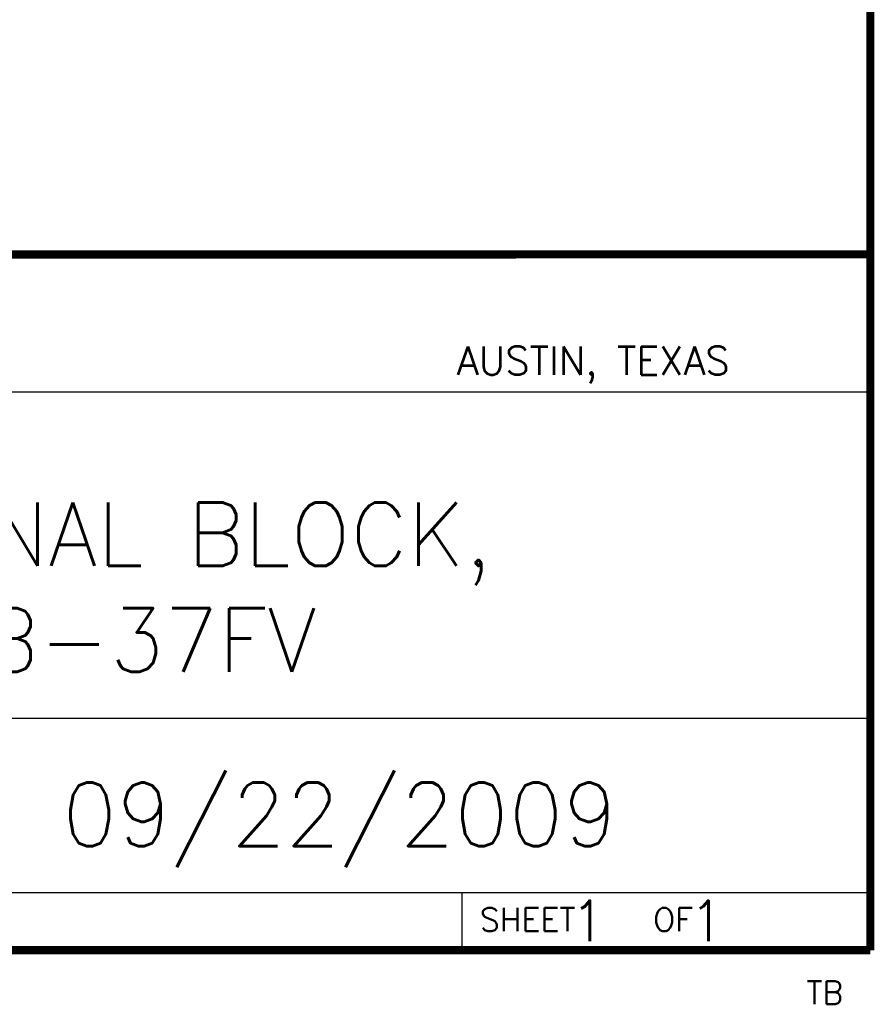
# Model space of a CAD drawing. Header units: inches. Extents: x 0 to 16.5, y 0 to 10.6.
# Tile 9 of 10: x 14.4 to 16.5, y 0 to 2.4. Entities that reach past the tile are written whole.
import ezdxf
from ezdxf.enums import TextEntityAlignment as Align

# ---------------------------------------------------------------- set-up
doc = ezdxf.new("R2010")
doc.units = ezdxf.units.IN
doc.header["$MEASUREMENT"] = 0
doc.styles.add('ROMANS', font='romans.shx')

msp = doc.modelspace()

# ---------------------------------------------------------------- linework, layer by layer
at = {"color": 2, "linetype": 'Continuous'}
for p, q in [((12.8252, 1.8442), (16.505, 1.8442)), ((16.505, 1.8442), (16.505, 0.1352)), ((12.8253, 1.5075), (16.51, 1.5075)), ((12.8252, 0.7042), (16.505, 0.7042)), ((12.8252, 0.2752), (16.505, 0.2752)), ((15.505, 0.2752), (15.505, 0.1352)), ((12.8252, 0.1352), (16.505, 0.1352)), ((15.5062, 0.1354), (16.5062, 0.1354)), ((15.5062, 0.1354), (15.5062, 0.1349)), ((15.5062, 0.1349), (16.5062, 0.1349)), ((16.5062, 0.1354), (16.5062, 0.1349))]:
    msp.add_line(p, q, dxfattribs=at)
at = {"color": 7, "linetype": 'Continuous', "const_width": 0.02}
for points in [[(16.51, 0.1332), (16.51, 10.6332)], [(11.2318, 1.8448), (16.51, 1.8454)], [(0.01, 0.1332), (16.51, 0.1332)]]:
    msp.add_lwpolyline(points, dxfattribs=at)

# ---------------------------------------------------------------- texts
at = {"color": 2, "linetype": 'Continuous', "style": 'ROMANS'}
for s, height, p in [('AUSTIN, TEXAS', 0.069617, (15.4927, 1.5491)), ('SHEET    OF', 0.057262, (15.5492, 0.1799))]:
    msp.add_text(s, height=height, dxfattribs=at).set_placement(p)
msp.add_text('TB', height=0.05726, dxfattribs=at).set_placement((16.4437, 0), align=Align.RIGHT)
at = {"color": 7, "linetype": 'Continuous', "style": 'ROMANS'}
for s, insert, char_height, width, attachment_point in [('TERMINAL BLOCK,\\PCB-37FV', (14.6652, 1.235), 0.15625, 3.679717, 2), ('09/22/2009 ', (15.2055, 0.5455), 0.15625, 1.375, 2), ('   1   1', (15.5675, 0.2552), 0.1, 1.255875, 1)]:
    msp.add_mtext(s, dxfattribs=dict(at, insert=insert, char_height=char_height, width=width, attachment_point=attachment_point))

doc.saveas('drawing.dxf')
